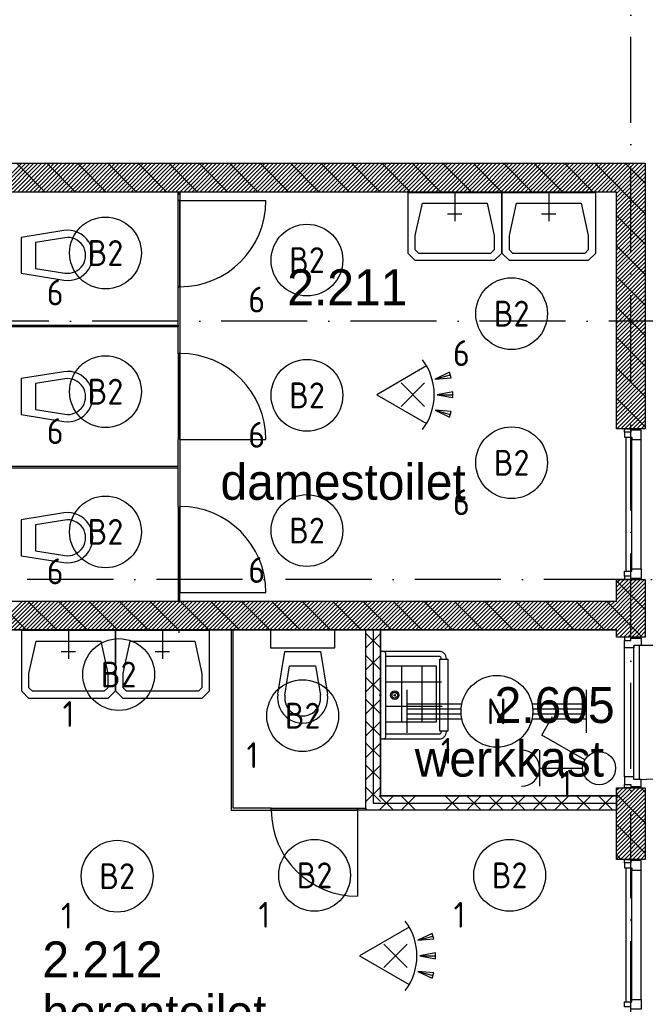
# Model space of a CAD drawing. Header units: millimetres. Extents: x -6587 to 112313, y 244 to 84344.
# Tile 23 of 63: x 29539 to 33899, y 45948 to 52807. Entities that reach past the tile are written whole.
import ezdxf
from ezdxf.enums import TextEntityAlignment as Align

# ---------------------------------------------------------------- set-up
doc = ezdxf.new("R2010")
doc.units = ezdxf.units.MM
doc.header["$LTSCALE"] = 100
doc.linetypes.add('DASHDOT', pattern=[9, 6, -1.5, 0, -1.5])
doc.layers.get('0').update_dxf_attribs({"color": 9, "linetype": 'CONTINUOUS'})
for name, color, linetype in [('AL$7----_STRAMIEN', 1, 'DASHDOT'), ('AL22----_BINNENWAND', 7, 'CONTINUOUS'), ('AL22----_CAMPINGWANDJE', 1, 'CONTINUOUS'), ('AL28----_KONSTRUKTIE', 3, 'CONTINUOUS'), ('AL31----_DRAAIRICHTING', 1, 'CONTINUOUS'), ('AL32----_BINNENKOZ', 7, 'CONTINUOUS'), ('AL32----_DRAAIRICHTING', 1, 'CONTINUOUS'), ('AL74----_INRSANITAIR', 7, 'CONTINUOUS'), ('ALL-----_REFLIJNEN', 8, 'CONTINUOUS'), ('ALXA7---_KALKZVUIL', 1, 'CONTINUOUS'), ('ALXAA---_GEWBETON', 12, 'CONTINUOUS'), ('ALXAB---_PREFABBETON', 1, 'CONTINUOUS'), ('BOUW', 8, 'CONTINUOUS'), ('EB63101-_ATTRIB', 2, 'CONTINUOUS'), ('EB63102-_ATTRIB', 2, 'CONTINUOUS'), ('EL63101-_LICHT-ARM', 3, 'CONTINUOUS'), ('EL63102-_LICHT-SCH', 3, 'CONTINUOUS'), ('LIJN025', 10, 'CONTINUOUS')]:
    doc.layers.add(name, color=color, linetype=linetype)
doc.styles.add('1_8', font='iso', dxfattribs={"width": 0.7, "height": 1.8})
doc.styles.add('BURO-025', font='BUROFONT.shx', dxfattribs={"height": 250})

# ---------------------------------------------------------------- blocks, each defined once
blk = doc.blocks.new('ES3G00')
blk.add_circle((0, 0), 2.5)
at = {"color": 6, "style": '1_8'}
for tag, flags, p in [('SCHAK', 8, (3.5, 2.75)), ('A_CODE', 8, (0, 0)), ('GROEP', 8, (-3.5, -2.75)), ('KAST', 9, (3.5, -2.75))]:
    blk.add_attdef(tag, text='', height=1.8, dxfattribs=dict(at, flags=flags)).set_placement(p, align=Align.MIDDLE)
blk = doc.blocks.new('ES652116')
for p, q in [((-0.813, -0.813), (0.813, 0.813)), ((0.813, -0.813), (-0.813, 0.813)), ((1.557, 1.087), (2.619, 1.372)), ((1.7, 0), (2.8, 0)), ((1.557, -1.087), (2.619, -1.372))]:
    blk.add_line(p, q)
blk.add_lwpolyline([(0.964, 2), (-2.5, 0), (0.964, -2)])
for points in [[(2.671, 1.179), (2.568, 1.565), (1.557, 1.087)], [(2.8, -0.2), (2.8, 0.2), (1.7, 0)], [(2.568, -1.565), (2.671, -1.179), (1.557, -1.087)]]:
    blk.add_lwpolyline(points, close=True)
blk.add_arc((-2.5, 0), 4, 322.81924, 37.18076)
at = {"style": '1_8'}
for tag, flags, p in [('SCHAK', 8, (3, 5.5)), ('KAST', 9, (-3, 0.5)), ('M_CODE', 9, (0, 0)), ('DOEL', 9, (-3, -2)), ('GROEP', 9, (-3, -4.5))]:
    blk.add_attdef(tag, text='', height=1.8, dxfattribs=dict(at, flags=flags)).set_placement(p, align=Align.MIDDLE_CENTER)
at = {"style": '1_8', "flags": 8}
blk.add_attdef('CODE', text='', height=1.8, dxfattribs=at).set_placement((0, 0), align=Align.MIDDLE)
blk = doc.blocks.new('ES3W1A---ES3S1')
for p, q in [((1.25, 4.15), (-1.25, 4.15)), ((0, 4.15), (0, 1.15))]:
    blk.add_line(p, q)
blk.add_lwpolyline([(0.575, 0.996), (2.309, 4), (3.608, 3.25)])
blk.add_circle((0, 0), 1.15)
blk.add_arc((0, 5.4), 1.25, 180, 0)
at = {"style": '1_8'}
for tag, flags, p in [('VERMOGEN', 9, (-2.5, 6.65)), ('GROEP', 8, (0, 7.15)), ('KAST', 9, (2.5, 6.65))]:
    blk.add_attdef(tag, text='', height=1.8, rotation=90, dxfattribs=dict(at, flags=flags)).set_placement(p, align=Align.MIDDLE)
at = {"style": '1_8', "width": 0.7, "flags": 8}
for tag, p in [('SCHAK', (2.5, 6.775)), ('TAL', (-2.5, 6.65)), ('DOEL', (-1.5, 2.65))]:
    blk.add_attdef(tag, text='', height=1.8, rotation=90, dxfattribs=at).set_placement(p, align=Align.MIDDLE)
at = {"style": '1_8'}
for tag, flags, p in [('SCHAK', 8, (3, 5.5)), ('KAST', 9, (-3, 0.5)), ('M_CODE', 9, (0, 0)), ('DOEL', 9, (-3, -2)), ('GROEP', 9, (-3, -4.5))]:
    blk.add_attdef(tag, text='', height=1.8, dxfattribs=dict(at, flags=flags)).set_placement(p, align=Align.MIDDLE_CENTER)
blk = doc.blocks.new('EJ3T20')
at = {"color": 0}
for p, q in [((-6.25, -1.5), (-6.25, 1.5)), ((6.25, -1.5), (6.25, 1.5)), ((-6.25, 0.525), (-2.444, 0.525)), ((-6.25, 0.175), (-2.494, 0.175)), ((2.444, 0.525), (6.25, 0.525)), ((2.494, 0.175), (6.25, 0.175)), ((-6.25, -0.175), (-2.494, -0.175)), ((-6.25, -0.525), (-2.444, -0.525)), ((2.444, -0.525), (6.25, -0.525)), ((2.494, -0.175), (6.25, -0.175))]:
    blk.add_line(p, q, dxfattribs=at)
blk.add_circle((0, 0), 2.5, dxfattribs=at)
at = {"color": 6, "style": '1_8'}
for tag, flags, p in [('SCHAK', 8, (3.5, 2.75)), ('A_CODE', 8, (0, 0)), ('GROEP', 8, (-3.5, -2.75)), ('KAST', 9, (3.5, -2.75))]:
    blk.add_attdef(tag, text='', height=1.8, dxfattribs=dict(at, flags=flags)).set_placement(p, align=Align.MIDDLE)
blk = doc.blocks.new('A$Cb38f1ce1')
at = {"layer": 'AL$7----_STRAMIEN', "color": 1}
for p, q in [((35493.2, 44180), (750, 44180)), ((86347.7, 42380), (750, 42380))]:
    blk.add_line(p, q, dxfattribs=at)
blk.add_lwpolyline([(30547.7, 1456.2), (30547.7, 70088.1)], dxfattribs=at)
at = {"layer": 'AL22----_BINNENWAND', "color": 8}
for p, q in [((28701.2, 40773.5), (28701.2, 42030)), ((28701.2, 42030), (28801.2, 42030)), ((28701.2, 40773.5), (28701.2, 42030)), ((28701.2, 42030), (28801.2, 42030)), ((28801.2, 42030), (28801.2, 40873.5)), ((28801.2, 42030), (28801.2, 40873.5)), ((28801.2, 40873.5), (28801.2, 42030)), ((28801.2, 42030), (28801.2, 40873.5)), ((28801.2, 40873.5), (30447.7, 40873.5)), ((28801.2, 40873.5), (30447.7, 40873.5)), ((30447.7, 40873.5), (28801.2, 40873.5)), ((28801.2, 40873.5), (30447.7, 40873.5)), ((30447.7, 40873.5), (30447.7, 40773.5)), ((30447.7, 40873.5), (30447.7, 40773.5)), ((30447.7, 40873.5), (30447.7, 40873.5)), ((30447.7, 40773.5), (28701.2, 40773.5)), ((30447.7, 40773.5), (28701.2, 40773.5))]:
    blk.add_line(p, q, dxfattribs=at)
at = {"layer": 'AL22----_CAMPINGWANDJE', "color": 8}
for p, q in [((27391.2, 45020), (27391.2, 45080)), ((27391.2, 45080), (27404.2, 45080)), ((27404.2, 45080), (27404.2, 45020)), ((27404.2, 45020), (27391.2, 45020)), ((27391.2, 43955), (27391.2, 44420)), ((27391.2, 44420), (27404.2, 44420)), ((27404.2, 44420), (27404.2, 43955)), ((26147.7, 44153.5), (27391.2, 44153.5)), ((27391.2, 44140.5), (26147.7, 44140.5)), ((27391.2, 44153.5), (27391.2, 44140.5)), ((27404.2, 43955), (27391.2, 43955)), ((27391.2, 42890), (27391.2, 43355)), ((27404.2, 43355), (27404.2, 42890)), ((26147.7, 43169.5), (27391.2, 43169.5)), ((27391.2, 43156.5), (26147.7, 43156.5)), ((27391.2, 42290), (27391.2, 42230)), ((27404.2, 42290), (27391.2, 42290)), ((27404.2, 42230), (27404.2, 42290)), ((27391.2, 42230), (27404.2, 42230)), ((27761.7, 42030), (27761.7, 40773.5)), ((27774.7, 42030), (27761.7, 42030)), ((27774.7, 40786.5), (27774.7, 42030)), ((27761.7, 40773.5), (28041.2, 40773.5)), ((28041.2, 40786.5), (27774.7, 40786.5)), ((28041.2, 40773.5), (28041.2, 40786.5)), ((28641.2, 40773.5), (28641.2, 40786.5)), ((28641.2, 40786.5), (28701.2, 40786.5)), ((28701.2, 40773.5), (28641.2, 40773.5)), ((28701.2, 40786.5), (28701.2, 40773.5))]:
    blk.add_line(p, q, dxfattribs=at)
at = {"layer": 'AL28----_KONSTRUKTIE', "color": 8}
for p, q in [((25547.7, 45280), (30647.7, 45280)), ((30647.7, 45280), (30647.7, 43430)), ((30447.7, 45080), (26147.7, 45080)), ((30447.7, 43430), (30447.7, 45080)), ((30647.7, 43430), (30447.7, 43430)), ((30447.7, 42230), (30447.7, 42380)), ((30447.7, 42380), (30647.7, 42380)), ((30647.7, 42380), (30647.7, 41979.7)), ((26147.7, 42230), (30447.7, 42230)), ((26147.7, 42230), (30447.7, 42230)), ((26147.7, 42030), (30447.7, 42030)), ((30447.7, 42030), (26147.7, 42030)), ((30447.7, 41979.7), (30447.7, 42030)), ((30647.7, 41979.7), (30447.7, 41979.7)), ((30447.7, 40430), (30447.7, 40929.7)), ((30447.7, 40929.7), (30647.7, 40929.7)), ((30647.7, 40929.7), (30647.7, 40430)), ((30647.7, 40430), (30447.7, 40430))]:
    blk.add_line(p, q, dxfattribs=at)
at = {"layer": 'AL31----_DRAAIRICHTING', "color": 8}
for p, q in [((28477.8, 45080), (28677.8, 45280)), ((28506.1, 45080), (28706.1, 45280)), ((28534.4, 45080), (28734.4, 45280)), ((28562.7, 45080), (28762.7, 45280)), ((28591, 45080), (28791, 45280)), ((28599.1, 45280), (28799.1, 45080)), ((28619.2, 45080), (28819.2, 45280)), ((28647.5, 45080), (28847.5, 45280)), ((28675.8, 45080), (28875.8, 45280)), ((28704.1, 45080), (28904.1, 45280)), ((28732.4, 45080), (28932.4, 45280)), ((28760.7, 45080), (28960.7, 45280)), ((28788.9, 45080), (28988.9, 45280)), ((28811.3, 45280), (29011.3, 45080)), ((28817.2, 45080), (29017.2, 45280)), ((28845.5, 45080), (29045.5, 45280)), ((28873.8, 45080), (29073.8, 45280)), ((28902.1, 45080), (29102.1, 45280)), ((28930.4, 45080), (29130.4, 45280)), ((28958.7, 45080), (29158.7, 45280)), ((28986.9, 45080), (29186.9, 45280)), ((29015.2, 45080), (29215.2, 45280)), ((29023.4, 45280), (29223.4, 45080)), ((29043.5, 45080), (29243.5, 45280)), ((29071.8, 45080), (29271.8, 45280)), ((29100.1, 45080), (29300.1, 45280)), ((29128.4, 45080), (29328.4, 45280)), ((29156.6, 45080), (29356.6, 45280)), ((29184.9, 45080), (29384.9, 45280)), ((29213.2, 45080), (29413.2, 45280)), ((29235.5, 45280), (29435.5, 45080)), ((29241.5, 45080), (29441.5, 45280)), ((29269.8, 45080), (29469.8, 45280)), ((29298.1, 45080), (29498.1, 45280)), ((29326.3, 45080), (29526.3, 45280)), ((29354.6, 45080), (29554.6, 45280)), ((29382.9, 45080), (29582.9, 45280)), ((29411.2, 45080), (29611.2, 45280)), ((29439.5, 45080), (29639.5, 45280)), ((29447.7, 45280), (29647.7, 45080)), ((29467.8, 45080), (29667.8, 45280)), ((29496.1, 45080), (29696.1, 45280)), ((29524.3, 45080), (29724.3, 45280)), ((29552.6, 45080), (29752.6, 45280)), ((29580.9, 45080), (29780.9, 45280)), ((29609.2, 45080), (29809.2, 45280)), ((29637.5, 45080), (29837.5, 45280)), ((29659.8, 45280), (29859.8, 45080)), ((29665.8, 45080), (29865.8, 45280)), ((29694, 45080), (29894, 45280)), ((29722.3, 45080), (29922.3, 45280)), ((29750.6, 45080), (29950.6, 45280)), ((29778.9, 45080), (29978.9, 45280)), ((29807.2, 45080), (30007.2, 45280)), ((29835.5, 45080), (30035.5, 45280)), ((29863.7, 45080), (30063.7, 45280)), ((29871.9, 45280), (30071.9, 45080)), ((29892, 45080), (30092, 45280)), ((29920.3, 45080), (30120.3, 45280)), ((29948.6, 45080), (30148.6, 45280)), ((29976.9, 45080), (30176.9, 45280)), ((30005.2, 45080), (30205.2, 45280)), ((30033.5, 45080), (30233.5, 45280)), ((30061.7, 45080), (30261.7, 45280)), ((30084.1, 45280), (30284.1, 45080)), ((30090, 45080), (30290, 45280)), ((30118.3, 45080), (30318.3, 45280)), ((30146.6, 45080), (30346.6, 45280)), ((30174.9, 45080), (30374.9, 45280)), ((30203.2, 45080), (30403.2, 45280)), ((30231.4, 45080), (30431.4, 45280)), ((30259.7, 45080), (30459.7, 45280)), ((30288, 45080), (30488, 45280)), ((30296.2, 45280), (30647.7, 44928.5)), ((30316.3, 45080), (30516.3, 45280)), ((30344.6, 45080), (30544.6, 45280)), ((30372.9, 45080), (30572.9, 45280)), ((30401.2, 45080), (30601.2, 45280)), ((30429.4, 45080), (30629.4, 45280)), ((30508.3, 45280), (30647.7, 45140.7)), ((30447.7, 45069.9), (30647.7, 45269.9)), ((30447.7, 45041.7), (30647.7, 45241.7)), ((30447.7, 45013.4), (30647.7, 45213.4)), ((30447.7, 44985.1), (30647.7, 45185.1)), ((30447.7, 44956.8), (30647.7, 45156.8)), ((28994.6, 44776.8), (28994.6, 45076.8)), ((28994.6, 45076.8), (29644.6, 45076.8)), ((29644.6, 45076.8), (29644.6, 44776.8)), ((29650.2, 44776.8), (29650.2, 45076.8)), ((29650.2, 45076.8), (30300.2, 45076.8)), ((30300.2, 45076.8), (30300.2, 44776.8)), ((30447.7, 44928.5), (30647.7, 45128.5)), ((30447.7, 44900.2), (30647.7, 45100.2)), ((30447.7, 44872), (30647.7, 45072)), ((27404.2, 44420), (27404.2, 45020)), ((27404.2, 45020), (28004.2, 45020)), ((29044.6, 44776.8), (29094.6, 45001.8)), ((29094.6, 45001.8), (29544.6, 45001.8)), ((29544.6, 45001.8), (29594.6, 44776.8)), ((29700.2, 44776.8), (29750.2, 45001.8)), ((29750.2, 45001.8), (30200.2, 45001.8)), ((30200.2, 45001.8), (30250.2, 44776.8)), ((30447.7, 44843.7), (30647.7, 45043.7)), ((30447.7, 44815.4), (30647.7, 45015.4)), ((30447.7, 44787.1), (30647.7, 44987.1)), ((30447.7, 44758.8), (30647.7, 44958.8)), ((30447.7, 44730.5), (30647.7, 44930.5)), ((30447.7, 44916.4), (30647.7, 44716.4)), ((30447.7, 44702.2), (30647.7, 44902.2)), ((30447.7, 44674), (30647.7, 44874)), ((30447.7, 44645.7), (30647.7, 44845.7)), ((30447.7, 44617.4), (30647.7, 44817.4)), ((28994.6, 44651.8), (28994.6, 44776.8)), ((29044.6, 44676.8), (29044.6, 44776.8)), ((29594.6, 44776.8), (29594.6, 44676.8)), ((29644.6, 44776.8), (29644.6, 44651.8)), ((29650.2, 44651.8), (29650.2, 44776.8)), ((29700.2, 44676.8), (29700.2, 44776.8)), ((30250.2, 44776.8), (30250.2, 44676.8)), ((30300.2, 44776.8), (30300.2, 44651.8)), ((30447.7, 44589.1), (30647.7, 44789.1)), ((30447.7, 44560.8), (30647.7, 44760.8)), ((30447.7, 44532.5), (30647.7, 44732.5)), ((29069.6, 44651.8), (29044.6, 44676.8)), ((29594.6, 44676.8), (29569.6, 44651.8)), ((29725.2, 44651.8), (29700.2, 44676.8)), ((30250.2, 44676.8), (30225.2, 44651.8)), ((30447.7, 44704.3), (30647.7, 44504.3)), ((30447.7, 44504.3), (30647.7, 44704.3)), ((30447.7, 44476), (30647.7, 44676)), ((29044.6, 44601.8), (28994.6, 44651.8)), ((29594.6, 44601.8), (29044.6, 44601.8)), ((29569.6, 44651.8), (29069.6, 44651.8)), ((29644.6, 44651.8), (29594.6, 44601.8)), ((29700.2, 44601.8), (29650.2, 44651.8)), ((30250.2, 44601.8), (29700.2, 44601.8)), ((30225.2, 44651.8), (29725.2, 44651.8)), ((30300.2, 44651.8), (30250.2, 44601.8)), ((30447.7, 44447.7), (30647.7, 44647.7)), ((30447.7, 44419.4), (30647.7, 44619.4)), ((30447.7, 44391.1), (30647.7, 44591.1)), ((30447.7, 44362.8), (30647.7, 44562.8)), ((30447.7, 44334.6), (30647.7, 44534.6)), ((30447.7, 44306.3), (30647.7, 44506.3)), ((30447.7, 44492.1), (30647.7, 44292.1)), ((30447.7, 44278), (30647.7, 44478)), ((30447.7, 44249.7), (30647.7, 44449.7)), ((30447.7, 44221.4), (30647.7, 44421.4)), ((30447.7, 44193.1), (30647.7, 44393.1)), ((30447.7, 44164.8), (30647.7, 44364.8)), ((30447.7, 44136.6), (30647.7, 44336.6)), ((30447.7, 44108.3), (30647.7, 44308.3)), ((30447.7, 44280), (30647.7, 44080)), ((30447.7, 44080), (30647.7, 44280)), ((30447.7, 44051.7), (30647.7, 44251.7)), ((30447.7, 44023.4), (30647.7, 44223.4)), ((30447.7, 43995.1), (30647.7, 44195.1)), ((27404.2, 43955), (27404.2, 43355)), ((27404.2, 43355), (28004.2, 43355)), ((27404.2, 42890), (27404.2, 42290)), ((27404.2, 42290), (28004.2, 42290)), ((28041.2, 40773.5), (28641.2, 40773.5)), ((28641.2, 40773.5), (28641.2, 40173.5))]:
    blk.add_line(p, q, dxfattribs=at)
for points in [[(29319.6, 45076.8), (29319.6, 44876.8)], [(29975.2, 45076.8), (29975.2, 44876.8)], [(29369.6, 44926.8), (29269.6, 44926.8)], [(30025.2, 44926.8), (29925.2, 44926.8)]]:
    blk.add_lwpolyline(points, dxfattribs=at)
for centre, start, end in [((27404.2, 45020), 270, 0), ((27404.2, 43355), 0, 90), ((27404.2, 42290), 0, 90), ((28641.2, 40773.5), 180, 270)]:
    blk.add_arc(centre, 600, start, end, dxfattribs=at)
at = {"layer": 'AL32----_BINNENKOZ', "color": 8}
for p, q in [((27391.2, 44420), (27391.2, 45020)), ((27391.2, 45020), (27404.2, 45020)), ((27404.2, 45020), (27404.2, 44420)), ((27404.2, 44420), (27391.2, 44420)), ((27391.2, 43955), (27391.2, 43355)), ((27404.2, 43955), (27391.2, 43955)), ((27404.2, 43355), (27404.2, 43955)), ((27391.2, 42890), (27391.2, 42290)), ((27404.2, 42290), (27404.2, 42890)), ((27391.2, 42290), (27404.2, 42290)), ((28041.2, 40786.5), (28641.2, 40786.5)), ((28041.2, 40773.5), (28041.2, 40786.5)), ((28641.2, 40773.5), (28041.2, 40773.5)), ((28641.2, 40786.5), (28641.2, 40773.5))]:
    blk.add_line(p, q, dxfattribs=at)
for points in [[(30503.7, 43407), (30503.7, 43430), (30547.7, 43430), (30547.7, 43407)], [(30503.7, 43407), (30503.7, 43372), (30554.7, 43372), (30554.7, 43355), (30617.7, 43355), (30617.7, 43422), (30547.7, 43422), (30547.7, 43407), (30503.7, 43407)], [(30514.7, 42438), (30514.7, 43372)], [(30554.7, 42438), (30554.7, 43372)], [(30503.7, 42403), (30503.7, 42438), (30554.7, 42438), (30554.7, 42455), (30617.7, 42455), (30617.7, 42388), (30547.7, 42388), (30547.7, 42403), (30503.7, 42403)], [(30503.7, 42403), (30503.7, 42380), (30547.7, 42380), (30547.7, 42403)], [(30547.7, 41956.7), (30547.7, 41979.7), (30503.7, 41979.7), (30503.7, 41956.7)], [(30617.7, 41971.7), (30617.7, 41921.7), (30566.7, 41921.7), (30566.7, 41904.7), (30503.7, 41904.7), (30503.7, 41956.7), (30547.7, 41956.7), (30547.7, 41971.7), (30617.7, 41971.7)], [(30566.7, 40987.7), (30566.7, 41921.7)], [(30606.7, 40987.7), (30606.7, 41921.7)], [(30503.7, 41004.7), (30503.7, 41904.7)], [(30617.7, 40937.7), (30617.7, 40987.7), (30566.7, 40987.7), (30566.7, 41004.7), (30503.7, 41004.7), (30503.7, 40952.7), (30547.7, 40952.7), (30547.7, 40937.7), (30617.7, 40937.7)], [(30547.7, 40952.7), (30547.7, 40929.7), (30503.7, 40929.7), (30503.7, 40952.7)], [(30503.7, 40407), (30503.7, 40430), (30547.7, 40430), (30547.7, 40407)], [(30503.7, 40407), (30503.7, 40372), (30554.7, 40372), (30554.7, 40355), (30617.7, 40355), (30617.7, 40422), (30547.7, 40422), (30547.7, 40407), (30503.7, 40407)], [(30514.7, 39438), (30514.7, 40372)], [(30554.7, 39438), (30554.7, 40372)], [(30503.7, 39403), (30503.7, 39438), (30554.7, 39438), (30554.7, 39455), (30617.7, 39455), (30617.7, 39388), (30547.7, 39388), (30547.7, 39403), (30503.7, 39403)]]:
    blk.add_lwpolyline(points, dxfattribs=at)
at = {"layer": 'AL32----_BINNENKOZ', "color": 8, "linetype": 'Continuous'}
for points in [[(30617.7, 42455), (30617.7, 43355)], [(30617.7, 39455), (30617.7, 40355)]]:
    blk.add_lwpolyline(points, dxfattribs=at)
at = {"layer": 'AL32----_DRAAIRICHTING', "color": 8}
for p, q in [((25947.7, 44925.7), (26301.9, 45280)), ((25947.7, 44897.4), (26330.2, 45280)), ((26158.5, 45080), (26358.5, 45280)), ((26186.8, 45080), (26386.8, 45280)), ((26215.1, 45080), (26415.1, 45280)), ((26243.4, 45080), (26443.4, 45280)), ((26265.7, 45280), (26465.7, 45080)), ((26271.6, 45080), (26471.6, 45280)), ((26299.9, 45080), (26499.9, 45280)), ((26328.2, 45080), (26528.2, 45280)), ((26356.5, 45080), (26556.5, 45280)), ((26384.8, 45080), (26584.8, 45280)), ((26413.1, 45080), (26613.1, 45280)), ((26441.4, 45080), (26641.4, 45280)), ((26469.6, 45080), (26669.6, 45280)), ((26477.8, 45280), (26677.8, 45080)), ((26497.9, 45080), (26697.9, 45280)), ((26526.2, 45080), (26726.2, 45280)), ((26554.5, 45080), (26754.5, 45280)), ((26582.8, 45080), (26782.8, 45280)), ((26611.1, 45080), (26811.1, 45280)), ((26639.3, 45080), (26839.3, 45280)), ((26667.6, 45080), (26867.6, 45280)), ((26690, 45280), (26890, 45080)), ((26695.9, 45080), (26895.9, 45280)), ((26724.2, 45080), (26924.2, 45280)), ((26752.5, 45080), (26952.5, 45280)), ((26594.9, 44811.3), (26297.7, 44763.5)), ((26297.7, 44763.5), (26297.7, 44513.5)), ((26602.8, 44761.9), (26397.7, 44728.9)), ((26397.7, 44728.9), (26397.7, 44548.1)), ((26722.7, 44588.5), (26722.7, 44588.5)), ((26397.7, 44548.1), (26602.8, 44515.1)), ((26302.4, 41601.8), (26302.4, 41726.8)), ((26352.4, 41626.8), (26352.4, 41726.8)), ((26352.4, 41551.8), (26302.4, 41601.8)), ((26377.4, 41601.8), (26352.4, 41626.8))]:
    blk.add_line(p, q, dxfattribs=at)
blk.add_lwpolyline([(31540.7, 41921.7), (30606.7, 41921.7)], dxfattribs=at)
for centre, radius, start, end in [((26622.7, 44638.5), 125, 260.86729, 99.13271), ((30606.7, 41921.7), 934, 270, 0)]:
    blk.add_arc(centre, radius, start, end, dxfattribs=at)
at = {"layer": 'AL74----_INRSANITAIR', "color": 8, "linetype": 'Continuous'}
for p, q in [((26297.7, 44513.5), (26594.9, 44465.7)), ((26547.7, 44463.5), (26547.7, 44463.5)), ((26594.9, 43827.8), (26297.7, 43780)), ((26297.7, 43780), (26297.7, 43530)), ((26602.8, 43778.4), (26397.7, 43745.4)), ((26397.7, 43745.4), (26397.7, 43564.6)), ((26397.7, 43564.6), (26602.8, 43531.6)), ((26722.7, 43605), (26722.7, 43605)), ((26297.7, 43530), (26594.9, 43482.2)), ((26547.7, 43480), (26547.7, 43480)), ((26594.9, 42844.3), (26297.7, 42796.5)), ((26297.7, 42796.5), (26297.7, 42546.5)), ((26602.8, 42794.9), (26397.7, 42761.9)), ((26397.7, 42761.9), (26397.7, 42581.1)), ((26722.7, 42621.5), (26722.7, 42621.5)), ((26297.7, 42546.5), (26594.9, 42498.7)), ((26397.7, 42581.1), (26602.8, 42548.1)), ((26547.7, 42496.5), (26547.7, 42496.5)), ((26302.4, 41726.8), (26302.4, 42026.8)), ((26302.4, 42026.8), (26952.4, 42026.8)), ((26627.4, 42026.8), (26627.4, 41826.8)), ((26952.4, 42026.8), (26952.4, 41726.8)), ((26958.1, 41726.8), (26958.1, 42026.8)), ((26958.1, 42026.8), (27608.1, 42026.8)), ((27283.1, 42026.8), (27283.1, 41826.8)), ((27608.1, 42026.8), (27608.1, 41726.8)), ((28034.7, 42030), (28034.7, 41905)), ((28484.7, 42030), (28034.7, 42030)), ((28484.7, 41905), (28484.7, 42030)), ((26352.4, 41726.8), (26402.4, 41951.8)), ((26402.4, 41951.8), (26852.4, 41951.8)), ((26852.4, 41951.8), (26902.4, 41726.8)), ((27008.1, 41726.8), (27058.1, 41951.8)), ((27058.1, 41951.8), (27508.1, 41951.8)), ((27508.1, 41951.8), (27558.1, 41726.8)), ((26677.4, 41876.8), (26577.4, 41876.8)), ((27333.1, 41876.8), (27233.1, 41876.8)), ((28034.7, 41905), (28484.7, 41905)), ((28086.9, 41582.8), (28134.7, 41880)), ((28134.7, 41880), (28384.7, 41880)), ((28384.7, 41880), (28432.5, 41582.8)), ((28136.3, 41574.8), (28169.2, 41780)), ((28169.2, 41780), (28350.1, 41780)), ((28350.1, 41780), (28383.1, 41574.8)), ((29192, 41776.5), (28842, 41776.5)), ((28950.6, 41388.5), (28950.6, 41776.5)), ((29093.2, 41388.5), (29093.2, 41776.5)), ((29192, 41388.5), (29192, 41776.5)), ((26902.4, 41726.8), (26902.4, 41626.8)), ((26952.4, 41726.8), (26952.4, 41601.8)), ((26958.1, 41601.8), (26958.1, 41726.8)), ((27008.1, 41626.8), (27008.1, 41726.8)), ((27558.1, 41726.8), (27558.1, 41626.8)), ((27608.1, 41726.8), (27608.1, 41601.8)), ((28845.2, 41667.9), (29227.7, 41667.9)), ((26877.4, 41601.8), (26377.4, 41601.8)), ((26902.4, 41626.8), (26877.4, 41601.8)), ((26952.4, 41601.8), (26902.4, 41551.8)), ((27008.1, 41551.8), (26958.1, 41601.8)), ((27033.1, 41601.8), (27008.1, 41626.8)), ((27533.1, 41601.8), (27033.1, 41601.8)), ((27558.1, 41626.8), (27533.1, 41601.8)), ((27608.1, 41601.8), (27558.1, 41551.8)), ((28434.7, 41630), (28434.7, 41630)), ((26902.4, 41551.8), (26352.4, 41551.8)), ((27558.1, 41551.8), (27008.1, 41551.8)), ((28309.7, 41455), (28309.7, 41455)), ((28842, 41498.7), (29230.9, 41498.7)), ((28840.4, 41388.5), (29192, 41388.5))]:
    blk.add_line(p, q, dxfattribs=at)
at = {"layer": 'AL74----_INRSANITAIR', "color": 8}
for p, q in [((29226.2, 41825), (29226.2, 41830)), ((29261.2, 41825), (29261.2, 41830)), ((28808.4, 41575), (28793.9, 41575)), ((28893.3, 41575), (28909.2, 41575)), ((28901.2, 41584.6), (28901.2, 41566.1)), ((29226.2, 41320), (29226.2, 41325)), ((29261.2, 41320), (29261.2, 41325))]:
    blk.add_line(p, q, dxfattribs=at)
for points in [[(29261.2, 41830, 0.414214), (29211.2, 41880), (28811.2, 41880, 0.414214), (28801.2, 41870), (28801.2, 41280, 0.414214), (28811.2, 41270), (29211.2, 41270, 0.414214), (29261.2, 41320)], [(28826.2, 41880, -0.414214), (28836.2, 41870), (28836.2, 41280, -0.414214), (28826.2, 41270)], [(29226.2, 41830, 0.414214), (29211.2, 41845), (28846.2, 41845, 0.414214), (28836.2, 41835)], [(28836.2, 41315, 0.414214), (28846.2, 41305), (29211.2, 41305, 0.414214), (29226.2, 41320)]]:
    blk.add_lwpolyline(points, format="xyb", dxfattribs=at)
blk.add_lwpolyline([(29271.2, 41325), (29216.2, 41325), (29216.2, 41825), (29271.2, 41825)], close=True, dxfattribs=at)
for radius in [30, 20]:
    blk.add_circle((28901.2, 41575), radius, dxfattribs=at)
at = {"layer": 'AL74----_INRSANITAIR', "color": 8, "linetype": 'Continuous'}
for centre, radius, start, end in [((26622.7, 44638.5), 175, 260.86729, 99.13271), ((26622.7, 43655), 175, 260.86729, 99.13271), ((26622.7, 43655), 125, 260.86729, 99.13271), ((26622.7, 42671.5), 175, 260.86729, 99.13271), ((26622.7, 42671.5), 125, 260.86729, 99.13271), ((28259.7, 41555), 175, 170.86729, 9.13271), ((28259.7, 41555), 125, 170.86729, 9.13271)]:
    blk.add_arc(centre, radius, start, end, dxfattribs=at)
at = {"layer": 'ALL-----_REFLIJNEN', "color": 8, "linetype": 'Continuous'}
for p, q in [((27397.7, 45060), (27397.7, 45080)), ((27397.7, 42230), (27397.7, 42250)), ((27397.7, 42030), (27397.7, 42010)), ((28751.2, 42030), (28751.2, 40823.5)), ((28751.2, 40823.5), (30447.7, 40823.5))]:
    blk.add_line(p, q, dxfattribs=at)
at = {"layer": 'ALXA7---_KALKZVUIL', "color": 8}
for p, q in [((28801.2, 41903.6), (28701.2, 42003.6)), ((28801.2, 42003.6), (28701.2, 41903.6)), ((28801.2, 41750.8), (28701.2, 41850.8)), ((28801.2, 41850.8), (28701.2, 41750.8)), ((28801.2, 41598), (28701.2, 41698)), ((28801.2, 41698), (28701.2, 41598)), ((28801.2, 41445.2), (28701.2, 41545.2)), ((28801.2, 41545.2), (28701.2, 41445.2)), ((28801.2, 41292.4), (28701.2, 41392.4)), ((28801.2, 41392.4), (28701.2, 41292.4)), ((28801.2, 41139.7), (28701.2, 41239.7)), ((28801.2, 41239.7), (28701.2, 41139.7)), ((28801.2, 40986.9), (28701.2, 41086.9)), ((28801.2, 41086.9), (28701.2, 40986.9)), ((28801.2, 40834.1), (28701.2, 40934.1)), ((28801.2, 40934.1), (28701.2, 40834.1)), ((28893.4, 40873.5), (28793.4, 40773.5)), ((28793.4, 40873.5), (28893.4, 40773.5)), ((29046.2, 40873.5), (28946.2, 40773.5)), ((28946.2, 40873.5), (29046.2, 40773.5)), ((29351.8, 40873.5), (29251.8, 40773.5)), ((29251.8, 40873.5), (29351.8, 40773.5)), ((29504.5, 40873.5), (29404.5, 40773.5)), ((29404.5, 40873.5), (29504.5, 40773.5)), ((29657.3, 40873.5), (29557.3, 40773.5)), ((29557.3, 40873.5), (29657.3, 40773.5)), ((29810.1, 40873.5), (29710.1, 40773.5)), ((29710.1, 40873.5), (29810.1, 40773.5)), ((29962.9, 40873.5), (29862.9, 40773.5)), ((29862.9, 40873.5), (29962.9, 40773.5)), ((30115.7, 40873.5), (30015.7, 40773.5)), ((30015.7, 40873.5), (30115.7, 40773.5)), ((30268.5, 40873.5), (30168.5, 40773.5)), ((30168.5, 40873.5), (30268.5, 40773.5)), ((30421.3, 40873.5), (30321.3, 40773.5)), ((30321.3, 40873.5), (30421.3, 40773.5))]:
    blk.add_line(p, q, dxfattribs=at)
at = {"layer": 'ALXAA---_GEWBETON', "color": 8}
for p, q in [((26780.8, 45080), (26980.8, 45280)), ((26809, 45080), (27009, 45280)), ((26837.3, 45080), (27037.3, 45280)), ((26865.6, 45080), (27065.6, 45280)), ((26893.9, 45080), (27093.9, 45280)), ((26922.2, 45080), (27122.2, 45280)), ((26950.5, 45080), (27150.5, 45280)), ((26978.8, 45080), (27178.8, 45280)), ((27007, 45080), (27207, 45280)), ((27035.3, 45080), (27235.3, 45280)), ((27063.6, 45080), (27263.6, 45280)), ((27091.9, 45080), (27291.9, 45280)), ((27120.2, 45080), (27320.2, 45280)), ((27148.5, 45080), (27348.5, 45280)), ((27176.7, 45080), (27376.7, 45280)), ((27205, 45080), (27405, 45280)), ((27233.3, 45080), (27433.3, 45280)), ((27261.6, 45080), (27461.6, 45280)), ((27289.9, 45080), (27489.9, 45280)), ((27318.2, 45080), (27518.2, 45280)), ((27346.4, 45080), (27546.4, 45280)), ((27374.7, 45080), (27574.7, 45280)), ((27403, 45080), (27603, 45280)), ((27431.3, 45080), (27631.3, 45280)), ((27459.6, 45080), (27659.6, 45280)), ((27487.9, 45080), (27687.9, 45280)), ((27516.2, 45080), (27716.2, 45280)), ((27544.4, 45080), (27744.4, 45280)), ((27572.7, 45080), (27772.7, 45280)), ((27601, 45080), (27801, 45280)), ((27629.3, 45080), (27829.3, 45280)), ((27657.6, 45080), (27857.6, 45280)), ((27685.9, 45080), (27885.9, 45280)), ((27714.1, 45080), (27914.1, 45280)), ((27742.4, 45080), (27942.4, 45280)), ((27770.7, 45080), (27970.7, 45280)), ((27799, 45080), (27999, 45280)), ((27827.3, 45080), (28027.3, 45280)), ((27855.6, 45080), (28055.6, 45280)), ((27883.9, 45080), (28083.9, 45280)), ((27912.1, 45080), (28112.1, 45280)), ((27940.4, 45080), (28140.4, 45280)), ((27968.7, 45080), (28168.7, 45280)), ((27997, 45080), (28197, 45280)), ((28025.3, 45080), (28225.3, 45280)), ((28053.6, 45080), (28253.6, 45280)), ((28081.8, 45080), (28281.8, 45280)), ((28110.1, 45080), (28310.1, 45280)), ((28138.4, 45080), (28338.4, 45280)), ((28166.7, 45080), (28366.7, 45280)), ((28195, 45080), (28395, 45280)), ((28223.3, 45080), (28423.3, 45280)), ((28251.5, 45080), (28451.5, 45280)), ((28279.8, 45080), (28479.8, 45280)), ((28308.1, 45080), (28508.1, 45280)), ((28336.4, 45080), (28536.4, 45280)), ((28364.7, 45080), (28564.7, 45280)), ((28393, 45080), (28593, 45280)), ((28421.3, 45080), (28621.3, 45280)), ((28449.5, 45080), (28649.5, 45280)), ((30447.7, 43966.9), (30647.7, 44166.9)), ((30447.7, 43938.6), (30647.7, 44138.6)), ((30447.7, 43910.3), (30647.7, 44110.3)), ((30447.7, 43882), (30647.7, 44082)), ((30447.7, 43853.7), (30647.7, 44053.7)), ((30447.7, 43825.4), (30647.7, 44025.4)), ((30447.7, 43797.2), (30647.7, 43997.2)), ((30447.7, 43768.9), (30647.7, 43968.9)), ((30447.7, 43740.6), (30647.7, 43940.6)), ((30447.7, 43712.3), (30647.7, 43912.3)), ((30447.7, 43684), (30647.7, 43884)), ((30447.7, 43655.7), (30647.7, 43855.7)), ((30447.7, 43627.4), (30647.7, 43827.4)), ((30447.7, 43599.2), (30647.7, 43799.2)), ((30447.7, 43570.9), (30647.7, 43770.9)), ((30447.7, 43542.6), (30647.7, 43742.6)), ((30447.7, 43514.3), (30647.7, 43714.3)), ((30447.7, 43486), (30647.7, 43686)), ((30447.7, 43457.7), (30647.7, 43657.7)), ((30448.2, 43430), (30647.7, 43629.5)), ((30476.5, 43430), (30647.7, 43601.2)), ((30504.8, 43430), (30647.7, 43572.9)), ((30533.1, 43430), (30647.7, 43544.6)), ((30561.3, 43430), (30647.7, 43516.3)), ((30589.6, 43430), (30647.7, 43488)), ((30617.9, 43430), (30647.7, 43459.7)), ((30646.2, 43430), (30647.7, 43431.5)), ((30646.2, 43430), (30647.7, 43431.5)), ((30264.4, 42030), (30614.4, 42380)), ((30292.7, 42030), (30642.7, 42380)), ((30321, 42030), (30647.7, 42356.7)), ((30349.3, 42030), (30647.7, 42328.4)), ((30447.7, 42354.7), (30473, 42380)), ((30447.7, 42326.4), (30501.3, 42380)), ((30447.7, 42298.1), (30529.6, 42380)), ((30447.7, 42269.8), (30557.9, 42380)), ((30447.7, 42241.5), (30586.1, 42380)), ((30377.6, 42030), (30647.7, 42300.1)), ((30405.9, 42030), (30647.7, 42271.8)), ((25947.7, 41871), (26306.6, 42230)), ((25947.7, 41842.7), (26334.9, 42230)), ((26163.2, 42030), (26363.2, 42230)), ((26191.5, 42030), (26391.5, 42230)), ((26219.8, 42030), (26419.8, 42230)), ((26248.1, 42030), (26448.1, 42230)), ((26276.4, 42030), (26476.4, 42230)), ((26304.6, 42030), (26504.6, 42230)), ((26332.9, 42030), (26532.9, 42230)), ((26361.2, 42030), (26561.2, 42230)), ((26389.5, 42030), (26589.5, 42230)), ((26417.8, 42030), (26617.8, 42230)), ((26446.1, 42030), (26646.1, 42230)), ((26474.3, 42030), (26674.3, 42230)), ((26502.6, 42030), (26702.6, 42230)), ((26530.9, 42030), (26730.9, 42230)), ((26559.2, 42030), (26759.2, 42230)), ((26587.5, 42030), (26787.5, 42230)), ((26615.8, 42030), (26815.8, 42230)), ((26644, 42030), (26844, 42230)), ((26672.3, 42030), (26872.3, 42230)), ((26700.6, 42030), (26900.6, 42230)), ((26728.9, 42030), (26928.9, 42230)), ((26757.2, 42030), (26957.2, 42230)), ((26785.5, 42030), (26985.5, 42230)), ((26813.8, 42030), (27013.8, 42230)), ((26842, 42030), (27042, 42230)), ((26870.3, 42030), (27070.3, 42230)), ((26898.6, 42030), (27098.6, 42230)), ((26926.9, 42030), (27126.9, 42230)), ((26955.2, 42030), (27155.2, 42230)), ((26983.5, 42030), (27183.5, 42230)), ((27011.7, 42030), (27211.7, 42230)), ((27040, 42030), (27240, 42230)), ((27068.3, 42030), (27268.3, 42230)), ((27096.6, 42030), (27296.6, 42230)), ((27124.9, 42030), (27324.9, 42230)), ((27153.2, 42030), (27353.2, 42230)), ((27181.4, 42030), (27381.4, 42230)), ((27209.7, 42030), (27409.7, 42230)), ((27238, 42030), (27438, 42230)), ((27266.3, 42030), (27466.3, 42230)), ((27294.6, 42030), (27494.6, 42230)), ((27322.9, 42030), (27522.9, 42230)), ((27351.2, 42030), (27551.2, 42230)), ((27379.4, 42030), (27579.4, 42230)), ((27407.7, 42030), (27607.7, 42230)), ((27436, 42030), (27636, 42230)), ((27464.3, 42030), (27664.3, 42230)), ((27492.6, 42030), (27692.6, 42230)), ((27520.9, 42030), (27720.9, 42230)), ((27549.1, 42030), (27749.1, 42230)), ((27577.4, 42030), (27777.4, 42230)), ((27605.7, 42030), (27805.7, 42230)), ((27634, 42030), (27834, 42230)), ((27662.3, 42030), (27862.3, 42230)), ((27690.6, 42030), (27890.6, 42230)), ((27718.8, 42030), (27918.8, 42230)), ((27747.1, 42030), (27947.1, 42230)), ((27775.4, 42030), (27975.4, 42230)), ((27803.7, 42030), (28003.7, 42230)), ((27832, 42030), (28032, 42230)), ((27860.3, 42030), (28060.3, 42230)), ((27888.6, 42030), (28088.6, 42230)), ((27916.8, 42030), (28116.8, 42230)), ((27945.1, 42030), (28145.1, 42230)), ((27973.4, 42030), (28173.4, 42230)), ((28001.7, 42030), (28201.7, 42230)), ((28030, 42030), (28230, 42230)), ((28058.3, 42030), (28258.3, 42230)), ((28086.5, 42030), (28286.5, 42230)), ((28114.8, 42030), (28314.8, 42230)), ((28143.1, 42030), (28343.1, 42230)), ((28171.4, 42030), (28371.4, 42230)), ((28199.7, 42030), (28399.7, 42230)), ((28228, 42030), (28428, 42230)), ((28256.2, 42030), (28456.2, 42230)), ((28284.5, 42030), (28484.5, 42230)), ((28312.8, 42030), (28512.8, 42230)), ((28341.1, 42030), (28541.1, 42230)), ((28369.4, 42030), (28569.4, 42230)), ((28397.7, 42030), (28597.7, 42230)), ((28426, 42030), (28626, 42230)), ((28454.2, 42030), (28654.2, 42230)), ((28482.5, 42030), (28682.5, 42230)), ((28510.8, 42030), (28710.8, 42230)), ((28539.1, 42030), (28739.1, 42230)), ((28567.4, 42030), (28767.4, 42230)), ((28595.7, 42030), (28795.7, 42230)), ((28623.9, 42030), (28823.9, 42230)), ((28652.2, 42030), (28852.2, 42230)), ((28680.5, 42030), (28880.5, 42230)), ((28708.8, 42030), (28908.8, 42230)), ((28737.1, 42030), (28937.1, 42230)), ((28765.4, 42030), (28965.4, 42230)), ((28793.7, 42030), (28993.7, 42230)), ((28821.9, 42030), (29021.9, 42230)), ((28850.2, 42030), (29050.2, 42230)), ((28878.5, 42030), (29078.5, 42230)), ((28906.8, 42030), (29106.8, 42230)), ((28935.1, 42030), (29135.1, 42230)), ((28963.4, 42030), (29163.4, 42230)), ((28991.6, 42030), (29191.6, 42230)), ((29019.9, 42030), (29219.9, 42230)), ((29048.2, 42030), (29248.2, 42230)), ((29076.5, 42030), (29276.5, 42230)), ((29104.8, 42030), (29304.8, 42230)), ((29133.1, 42030), (29333.1, 42230)), ((29161.3, 42030), (29361.3, 42230)), ((29189.6, 42030), (29389.6, 42230)), ((29217.9, 42030), (29417.9, 42230)), ((29246.2, 42030), (29446.2, 42230)), ((29274.5, 42030), (29474.5, 42230)), ((29302.8, 42030), (29502.8, 42230)), ((29331.1, 42030), (29531.1, 42230)), ((29359.3, 42030), (29559.3, 42230)), ((29387.6, 42030), (29587.6, 42230)), ((29415.9, 42030), (29615.9, 42230)), ((29444.2, 42030), (29644.2, 42230)), ((29472.5, 42030), (29672.5, 42230)), ((29500.8, 42030), (29700.8, 42230)), ((29529, 42030), (29729, 42230)), ((29557.3, 42030), (29757.3, 42230)), ((29585.6, 42030), (29785.6, 42230)), ((29613.9, 42030), (29813.9, 42230)), ((29642.2, 42030), (29842.2, 42230)), ((29670.5, 42030), (29870.5, 42230)), ((29698.7, 42030), (29898.7, 42230)), ((29727, 42030), (29927, 42230)), ((29755.3, 42030), (29955.3, 42230)), ((29783.6, 42030), (29983.6, 42230)), ((29811.9, 42030), (30011.9, 42230)), ((29840.2, 42030), (30040.2, 42230)), ((29868.5, 42030), (30068.5, 42230)), ((29896.7, 42030), (30096.7, 42230)), ((29925, 42030), (30125, 42230)), ((29953.3, 42030), (30153.3, 42230)), ((29981.6, 42030), (30181.6, 42230)), ((30009.9, 42030), (30209.9, 42230)), ((30038.2, 42030), (30238.2, 42230)), ((30066.4, 42030), (30266.4, 42230)), ((30094.7, 42030), (30294.7, 42230)), ((30123, 42030), (30323, 42230)), ((30151.3, 42030), (30351.3, 42230)), ((30179.6, 42030), (30379.6, 42230)), ((30207.9, 42030), (30407.9, 42230)), ((30236.1, 42030), (30436.1, 42230)), ((30434.1, 42030), (30647.7, 42243.5)), ((30447.7, 42015.2), (30647.7, 42215.2)), ((30447.7, 41987), (30647.7, 42187)), ((30468.7, 41979.7), (30647.7, 42158.7)), ((30497, 41979.7), (30647.7, 42130.4)), ((30525.3, 41979.7), (30647.7, 42102.1)), ((30553.6, 41979.7), (30647.7, 42073.8)), ((30581.9, 41979.7), (30647.7, 42045.5)), ((30610.2, 41979.7), (30647.7, 42017.3)), ((30638.4, 41979.7), (30647.7, 41989)), ((30447.7, 40912.2), (30465.3, 40929.7)), ((30447.7, 40883.9), (30493.5, 40929.7)), ((30447.7, 40855.6), (30521.8, 40929.7)), ((30447.7, 40827.3), (30550.1, 40929.7)), ((30447.7, 40799), (30578.4, 40929.7)), ((30447.7, 40770.7), (30606.7, 40929.7)), ((30447.7, 40742.4), (30635, 40929.7)), ((30447.7, 40714.2), (30647.7, 40914.2)), ((30447.7, 40685.9), (30647.7, 40885.9)), ((30447.7, 40657.6), (30647.7, 40857.6)), ((30447.7, 40629.3), (30647.7, 40829.3)), ((30447.7, 40601), (30647.7, 40801)), ((30447.7, 40572.7), (30647.7, 40772.7)), ((30447.7, 40544.5), (30647.7, 40744.5)), ((30447.7, 40516.2), (30647.7, 40716.2)), ((30447.7, 40487.9), (30647.7, 40687.9)), ((30447.7, 40459.6), (30647.7, 40659.6)), ((30447.7, 40431.3), (30647.7, 40631.3)), ((30474.6, 40430), (30647.7, 40603)), ((30502.9, 40430), (30647.7, 40574.8)), ((30531.2, 40430), (30647.7, 40546.5)), ((30559.5, 40430), (30647.7, 40518.2)), ((30587.8, 40430), (30647.7, 40489.9)), ((30616, 40430), (30647.7, 40461.6)), ((30644.3, 40430), (30647.7, 40433.3))]:
    blk.add_line(p, q, dxfattribs=at)
at = {"layer": 'ALXAB---_PREFABBETON', "color": 8}
for p, q in [((26902.1, 45280), (27102.1, 45080)), ((27114.2, 45280), (27314.2, 45080)), ((27326.4, 45280), (27526.4, 45080)), ((27538.5, 45280), (27738.5, 45080)), ((27750.6, 45280), (27950.6, 45080)), ((27962.7, 45280), (28162.7, 45080)), ((28174.9, 45280), (28374.9, 45080)), ((28387, 45280), (28587, 45080)), ((30447.7, 44067.9), (30647.7, 43867.9)), ((30447.7, 43855.7), (30647.7, 43655.7)), ((30447.7, 43643.6), (30647.7, 43443.6)), ((30447.7, 43431.5), (30449.1, 43430)), ((25947.7, 42416), (26333.7, 42030)), ((30447.7, 42370.8), (30647.7, 42170.8)), ((26345.8, 42230), (26545.8, 42030)), ((26558, 42230), (26758, 42030)), ((26770.1, 42230), (26970.1, 42030)), ((26982.2, 42230), (27182.2, 42030)), ((27194.4, 42230), (27394.4, 42030)), ((27406.5, 42230), (27606.5, 42030)), ((27618.6, 42230), (27818.6, 42030)), ((27830.8, 42230), (28030.8, 42030)), ((28042.9, 42230), (28242.9, 42030)), ((28255, 42230), (28455, 42030)), ((28467.2, 42230), (28667.2, 42030)), ((28679.3, 42230), (28879.3, 42030)), ((28891.4, 42230), (29091.4, 42030)), ((29103.6, 42230), (29303.6, 42030)), ((29315.7, 42230), (29515.7, 42030)), ((29527.8, 42230), (29727.8, 42030)), ((29740, 42230), (29940, 42030)), ((29952.1, 42230), (30152.1, 42030)), ((30164.2, 42230), (30364.2, 42030)), ((30376.4, 42230), (30626.6, 41979.7)), ((30447.7, 40885.9), (30647.7, 40685.9)), ((30615.9, 40929.7), (30647.7, 40898)), ((30447.7, 40673.7), (30647.7, 40473.7)), ((30447.7, 40461.6), (30479.3, 40430))]:
    blk.add_line(p, q, dxfattribs=at)
at = {"layer": 'BOUW', "style": 'BURO-025'}
for s, p in [('2.211', (28152.5, 44291.6)), ('damestoilet', (27687.2, 42936)), ('2.605', (29597.4, 41380.6)), ('werkkast', (29040.7, 41007.6)), ('2.212', (26446.4, 39609.1)), ('herentoilet', (26446.4, 39236.1))]:
    blk.add_text(s, height=250, dxfattribs=at).set_placement(p)

msp = doc.modelspace()

# ---------------------------------------------------------------- block references
at = {"layer": 'EL63101-_LICHT-ARM'}
ref = msp.add_blockref('ES3G00', (30137, 51182, 2600), dxfattribs=dict(at, xscale=100, yscale=100, zscale=100))
ref.add_attrib('A_CODE', 'B2', dxfattribs={"layer": 'EB63101-_ATTRIB', "color": 1, "height": 180, "style": '1_8', "flags": 8}).set_placement((30137, 51182, 2600), align=Align.MIDDLE)
ref.add_attrib('GROEP', '6', dxfattribs={"layer": 'EB63101-_ATTRIB', "color": 1, "height": 180, "style": '1_8', "flags": 8}).set_placement((29787, 50907, 2600), align=Align.MIDDLE)
ref = msp.add_blockref('ES3G00', (31541.1, 51132.4, 3500), dxfattribs=dict(at, xscale=100, yscale=100, zscale=100))
ref.add_attrib('A_CODE', 'B2', dxfattribs={"layer": 'EB63101-_ATTRIB', "color": 1, "height": 180, "style": '1_8', "flags": 8}).set_placement((31541.1, 51132.4, 3500), align=Align.MIDDLE)
ref.add_attrib('GROEP', '6', dxfattribs={"layer": 'EB63101-_ATTRIB', "color": 1, "height": 180, "style": '1_8', "flags": 8}).set_placement((31191.1, 50857.4, 3500), align=Align.MIDDLE)
ref = msp.add_blockref('ES3G00', (32967.1, 50759.5, 3500), dxfattribs=dict(at, xscale=100, yscale=100, zscale=100))
ref.add_attrib('A_CODE', 'B2', dxfattribs={"layer": 'EB63101-_ATTRIB', "color": 1, "height": 180, "style": '1_8', "flags": 8}).set_placement((32967.1, 50759.5, 3500), align=Align.MIDDLE)
ref.add_attrib('GROEP', '6', dxfattribs={"layer": 'EB63101-_ATTRIB', "color": 1, "height": 180, "style": '1_8', "flags": 8}).set_placement((32617.1, 50484.5, 3500), align=Align.MIDDLE)
ref = msp.add_blockref('ES3G00', (30137, 50216, 2600), dxfattribs=dict(at, xscale=100, yscale=100, zscale=100))
ref.add_attrib('A_CODE', 'B2', dxfattribs={"layer": 'EB63101-_ATTRIB', "color": 1, "height": 180, "style": '1_8', "flags": 8}).set_placement((30137, 50216, 2600), align=Align.MIDDLE)
ref.add_attrib('GROEP', '6', dxfattribs={"layer": 'EB63101-_ATTRIB', "color": 1, "height": 180, "style": '1_8', "flags": 8}).set_placement((29787, 49941, 2600), align=Align.MIDDLE)
ref = msp.add_blockref('ES3G00', (31541.1, 50190.4, 3500), dxfattribs=dict(at, xscale=100, yscale=100, zscale=100))
ref.add_attrib('A_CODE', 'B2', dxfattribs={"layer": 'EB63101-_ATTRIB', "color": 1, "height": 180, "style": '1_8', "flags": 8}).set_placement((31541.1, 50190.4, 3500), align=Align.MIDDLE)
ref.add_attrib('GROEP', '6', dxfattribs={"layer": 'EB63101-_ATTRIB', "color": 1, "height": 180, "style": '1_8', "flags": 8}).set_placement((31191.1, 49915.4, 3500), align=Align.MIDDLE)
ref = msp.add_blockref('ES3G00', (32967.1, 49720.6, 3500), dxfattribs=dict(at, xscale=100, yscale=100, zscale=100))
ref.add_attrib('A_CODE', 'B2', dxfattribs={"layer": 'EB63101-_ATTRIB', "color": 1, "height": 180, "style": '1_8', "flags": 8}).set_placement((32967.1, 49720.6, 3500), align=Align.MIDDLE)
ref.add_attrib('GROEP', '6', dxfattribs={"layer": 'EB63101-_ATTRIB', "color": 1, "height": 180, "style": '1_8', "flags": 8}).set_placement((32617.1, 49445.6, 3500), align=Align.MIDDLE)
ref = msp.add_blockref('ES3G00', (30137, 49239, 2600), dxfattribs=dict(at, xscale=100, yscale=100, zscale=100))
ref.add_attrib('A_CODE', 'B2', dxfattribs={"layer": 'EB63101-_ATTRIB', "color": 1, "height": 180, "style": '1_8', "flags": 8}).set_placement((30137, 49239, 2600), align=Align.MIDDLE)
ref.add_attrib('GROEP', '6', dxfattribs={"layer": 'EB63101-_ATTRIB', "color": 1, "height": 180, "style": '1_8', "flags": 8}).set_placement((29787, 48964, 2600), align=Align.MIDDLE)
ref = msp.add_blockref('ES3G00', (31541.1, 49248.4, 3500), dxfattribs=dict(at, xscale=100, yscale=100, zscale=100))
ref.add_attrib('A_CODE', 'B2', dxfattribs={"layer": 'EB63101-_ATTRIB', "color": 1, "height": 180, "style": '1_8', "flags": 8}).set_placement((31541.1, 49248.4, 3500), align=Align.MIDDLE)
ref.add_attrib('GROEP', '6', dxfattribs={"layer": 'EB63101-_ATTRIB', "color": 1, "height": 180, "style": '1_8', "flags": 8}).set_placement((31191.1, 48973.4, 3500), align=Align.MIDDLE)
ref = msp.add_blockref('ES3G00', (30229, 48245.3, 3500), dxfattribs=dict(at, xscale=100, yscale=100, zscale=100))
ref.add_attrib('A_CODE', 'B2', dxfattribs={"layer": 'EB63101-_ATTRIB', "color": 1, "height": 180, "style": '1_8', "flags": 8}).set_placement((30229, 48245.3, 3500), align=Align.MIDDLE)
ref.add_attrib('GROEP', '1', dxfattribs={"layer": 'EB63101-_ATTRIB', "color": 1, "height": 180, "style": '1_8', "flags": 8}).set_placement((29879, 47970.3, 3500), align=Align.MIDDLE)
ref = msp.add_blockref('EJ3T20', (32864.5, 47988.7, 3500), dxfattribs=dict(at, xscale=100, yscale=100, zscale=100))
ref.add_attrib('A_CODE', 'N', dxfattribs={"layer": 'EB63101-_ATTRIB', "color": 1, "height": 180, "style": '1_8', "flags": 8}).set_placement((32864.5, 47988.7, 3500), align=Align.MIDDLE)
ref.add_attrib('GROEP', '1', dxfattribs={"layer": 'EB63101-_ATTRIB', "color": 1, "height": 180, "style": '1_8', "flags": 8}).set_placement((32514.5, 47713.7, 3500), align=Align.MIDDLE)
ref = msp.add_blockref('ES3G00', (31511, 47958.6, 3500), dxfattribs=dict(at, xscale=100, yscale=100, zscale=100))
ref.add_attrib('A_CODE', 'B2', dxfattribs={"layer": 'EB63101-_ATTRIB', "color": 1, "height": 180, "style": '1_8', "flags": 8}).set_placement((31511, 47958.6, 3500), align=Align.MIDDLE)
ref.add_attrib('GROEP', '1', dxfattribs={"layer": 'EB63101-_ATTRIB', "color": 1, "height": 180, "style": '1_8', "flags": 8}).set_placement((31161, 47683.6, 3500), align=Align.MIDDLE)
ref = msp.add_blockref('ES3G00', (30218.3, 46840.4, 3500), dxfattribs=dict(at, xscale=100, yscale=100, zscale=100))
ref.add_attrib('A_CODE', 'B2', dxfattribs={"layer": 'EB63101-_ATTRIB', "color": 1, "height": 180, "style": '1_8', "flags": 8}).set_placement((30218.3, 46840.4, 3500), align=Align.MIDDLE)
ref.add_attrib('GROEP', '1', dxfattribs={"layer": 'EB63101-_ATTRIB', "color": 1, "height": 180, "style": '1_8', "flags": 8}).set_placement((29868.3, 46565.4, 3500), align=Align.MIDDLE)
ref = msp.add_blockref('ES3G00', (31593.9, 46846.6, 3500), dxfattribs=dict(at, xscale=100, yscale=100, zscale=100))
ref.add_attrib('A_CODE', 'B2', dxfattribs={"layer": 'EB63101-_ATTRIB', "color": 1, "height": 180, "style": '1_8', "flags": 8}).set_placement((31593.9, 46846.6, 3500), align=Align.MIDDLE)
ref.add_attrib('GROEP', '1', dxfattribs={"layer": 'EB63101-_ATTRIB', "color": 1, "height": 180, "style": '1_8', "flags": 8}).set_placement((31243.9, 46571.6, 3500), align=Align.MIDDLE)
ref = msp.add_blockref('ES3G00', (32953.6, 46846.6, 3500), dxfattribs=dict(at, xscale=100, yscale=100, zscale=100))
ref.add_attrib('A_CODE', 'B2', dxfattribs={"layer": 'EB63101-_ATTRIB', "color": 1, "height": 180, "style": '1_8', "flags": 8}).set_placement((32953.6, 46846.6, 3500), align=Align.MIDDLE)
ref.add_attrib('GROEP', '1', dxfattribs={"layer": 'EB63101-_ATTRIB', "color": 1, "height": 180, "style": '1_8', "flags": 8}).set_placement((32603.6, 46571.6, 3500), align=Align.MIDDLE)
at = {"layer": 'EL63102-_LICHT-SCH', "xscale": 100, "yscale": 100, "zscale": 100}
for p in [(32278, 50195, 3000), (32157.6, 46285.5)]:
    msp.add_blockref('ES652116', p, dxfattribs=at)
at = {"layer": 'EL63102-_LICHT-SCH'}
ref = msp.add_blockref('ES3W1A---ES3S1', (33577.2, 47592.8, 1050), dxfattribs=dict(at, xscale=100, yscale=100, zscale=100, rotation=90))
ref.add_attrib('SCHAK', '1', dxfattribs={"layer": 'EB63102-_ATTRIB', "color": 1, "height": 180, "style": '1_8', "flags": 8}).set_placement((33345.2, 47483.8, 1050), align=Align.MIDDLE_CENTER)
at = {"layer": 'LIJN025'}
msp.add_blockref('A$Cb38f1ce1', (3251.2, 6526.8), dxfattribs=at)

doc.saveas('drawing.dxf')
